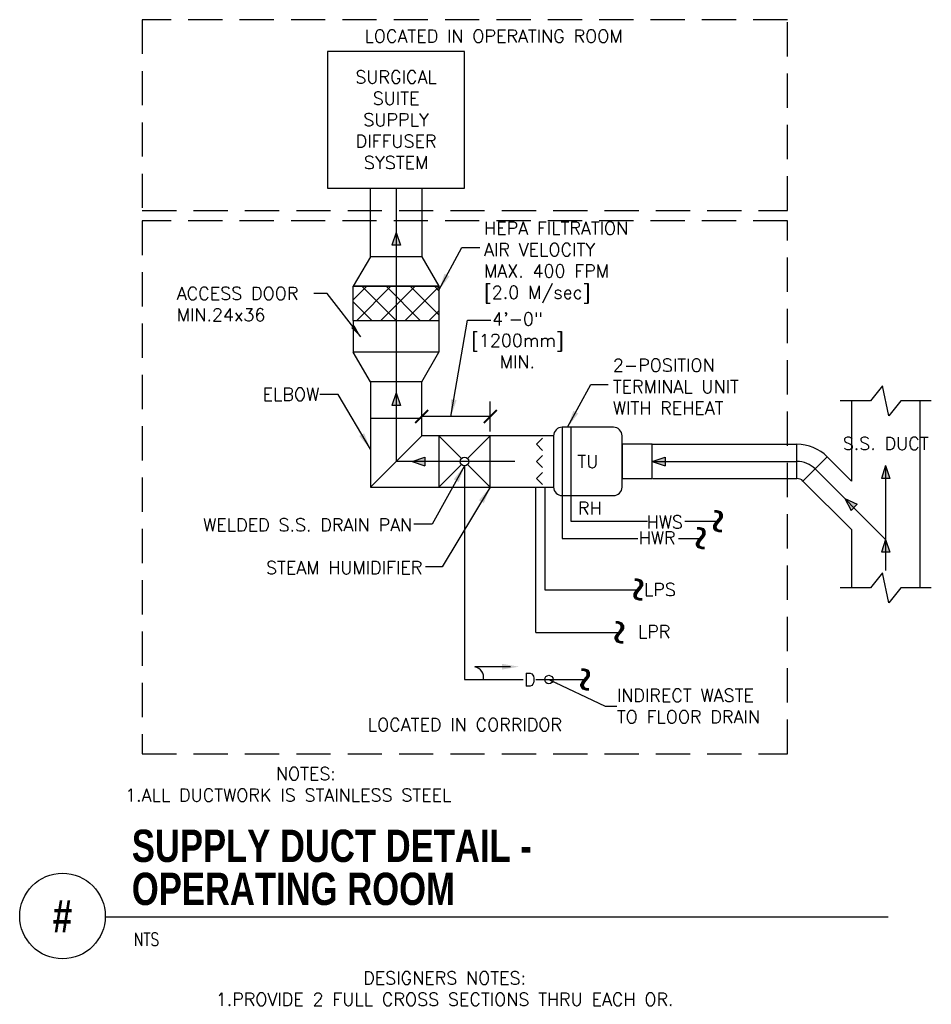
# Model space of a CAD drawing. Header units: inches. Extents: x 0.69 to 7.34, y 0.1 to 7.29.
import ezdxf
from ezdxf.enums import TextEntityAlignment as Align

# ---------------------------------------------------------------- set-up
doc = ezdxf.new("R2010")
doc.units = ezdxf.units.IN
doc.header["$MEASUREMENT"] = 0
doc.linetypes.add('HIDDEN', pattern=[0.375, 0.25, -0.125])
for name, color, linetype in [('M-DETL-DIMS', 2, 'Continuous'), ('M-DETL-HEVY', 5, 'Continuous'), ('M-DETL-MEDM', 4, 'Continuous'), ('M-DETL-TEXT', 2, 'Continuous'), ('M-DETL-THIN', 2, 'Continuous'), ('M-DETL-XTHN', 1, 'Continuous'), ('MNHTXT', 61, 'Continuous')]:
    doc.layers.add(name, color=color, linetype=linetype)
doc.styles.add('BOLD', font='bold.shx', dxfattribs={"width": 0.9})
doc.styles.add('Romans', font='romans.shx')
doc.dimstyles.new('VA-Dims', dxfattribs={"dimtxt": 0.09375, "dimasz": 0.09375, "dimexe": 0.09375, "dimexo": 0.03125, "dimgap": 0.02, "dimtad": 1, "dimdec": 5, "dimzin": 0, "dimdsep": 46, "dimlunit": 4, "dimtxsty": 'Romans', "dimblk": 'ARCHTICK', "dimcen": 0.09375, "dimclrd": 256, "dimclre": 256, "dimclrt": 256, "dimadec": 0, "dimazin": 0, "dimtfac": 1, "dimtdec": 5, "dimtofl": 0, "dimtmove": 0, "dimatfit": 3, "dimfxl": 1, "dimfrac": 2, "dimtolj": 1, "dimtzin": 0, "dimlwd": -1, "dimlwe": -1, "dimarcsym": 0})
doc.dimstyles.new('VA-Lead', dxfattribs={"dimtxt": 0.09375, "dimasz": 0.125, "dimexe": 0.125, "dimexo": 0.03125, "dimgap": 0.02, "dimtad": 1, "dimdec": 5, "dimzin": 0, "dimdsep": 46, "dimlunit": 4, "dimtxsty": 'Romans', "dimblk1": 'ARCHTICK', "dimcen": 0.125, "dimclrd": 256, "dimclre": 256, "dimclrt": 256, "dimadec": 0, "dimazin": 0, "dimtfac": 1, "dimtdec": 5, "dimtofl": 0, "dimtmove": 0, "dimatfit": 3, "dimfxl": 1, "dimfrac": 2, "dimtolj": 1, "dimtzin": 0, "dimlwd": -1, "dimlwe": -1, "dimarcsym": 0})

# ---------------------------------------------------------------- blocks, each defined once
blk = doc.blocks.new('_ArchTick')
at = {"color": 0, "linetype": 'ByBlock', "const_width": 0.15}
blk.add_lwpolyline([(-0.5, -0.5), (0.5, 0.5)], dxfattribs=at)

msp = doc.modelspace()

# ---------------------------------------------------------------- hatches: boundary and pattern name
at = {"layer": 'M-DETL-MEDM'}
h = msp.add_hatch(color=256, dxfattribs=at)
h.paths.add_polyline_path([(3.4356, 5.7401), (3.4356, 5.6464), (3.4669, 5.6464)])
h.paths.add_polyline_path([(3.4356, 5.7401), (3.4044, 5.6464), (3.4356, 5.6464)])
h = msp.add_hatch(dxfattribs=at)
h.set_pattern_fill('NET', color=256, angle=45, style=0)
h.set_pattern_definition([(45, (-1.39289, -1.38953), (-0.0883883, 0.0883883), []), (135, (-1.39289, -1.38953), (-0.0883883, -0.0883883), [])])
h.paths.add_polyline_path([(3.4356, 5.3459), (3.1231, 5.3459), (3.1231, 5.0959), (3.4356, 5.0959)])
h.paths.add_polyline_path([(3.4356, 5.0959), (3.7481, 5.0959), (3.7481, 5.3459), (3.4356, 5.3459)])
h = msp.add_hatch(color=256, dxfattribs=at)
h.paths.add_polyline_path([(3.4356, 4.5688), (3.4356, 4.475), (3.4669, 4.475)])
h.paths.add_polyline_path([(3.4356, 4.5688), (3.4044, 4.475), (3.4356, 4.475)])
h = msp.add_hatch(color=256, dxfattribs=at)
h.paths.add_polyline_path([(3.5524, 4.0669), (3.6461, 4.0669), (3.6461, 4.0981)])
h.paths.add_polyline_path([(3.5524, 4.0669), (3.6461, 4.0356), (3.6461, 4.0669)])
h = msp.add_hatch(color=256, dxfattribs=at)
h.paths.add_polyline_path([(5.306, 4.0669), (5.3998, 4.0669), (5.3998, 4.0981)])
h.paths.add_polyline_path([(5.306, 4.0669), (5.3998, 4.0356), (5.3998, 4.0669)])
h = msp.add_hatch(color=256, dxfattribs=at)
h.paths.add_polyline_path([(7.0104, 4.0368), (7.0104, 3.943), (7.0416, 3.943)])
h.paths.add_polyline_path([(7.0104, 4.0368), (6.9791, 3.943), (7.0104, 3.943)])
h = msp.add_hatch(color=256, dxfattribs=at)
h.paths.add_polyline_path([(6.7121, 3.7951), (6.7809, 3.7315), (6.8021, 3.7544)])
h.paths.add_polyline_path([(6.7121, 3.7951), (6.7597, 3.7085), (6.7809, 3.7315)])
h = msp.add_hatch(color=256, dxfattribs=at)
h.paths.add_polyline_path([(7.0104, 3.4968), (7.0104, 3.403), (7.0416, 3.403)])
h.paths.add_polyline_path([(7.0104, 3.4968), (6.9791, 3.403), (7.0104, 3.403)])

# ---------------------------------------------------------------- linework, layer by layer
at = {"layer": 'M-DETL-DIMS'}
for p, q in [((4.1231, 4.2856), (4.1231, 4.5044)), ((4.1231, 4.395), (3.6231, 4.395))]:
    msp.add_line(p, q, dxfattribs=at)
at = {"layer": 'M-DETL-HEVY'}
for p, q in [((4.6485, 4.3169), (4.6485, 3.8169)), ((4.711, 4.3169), (4.711, 3.8169))]:
    msp.add_line(p, q, dxfattribs=at)
msp.add_lwpolyline([(4.6485, 3.8169), (5.0235, 3.8169, 0.414214), (5.086, 3.8794), (5.086, 4.2544, 0.414214), (5.0235, 4.3169), (4.6485, 4.3169, 0.414214), (4.586, 4.2544), (4.586, 3.8794, 0.414214)], format="xyb", close=True, dxfattribs=at)
msp.add_lwpolyline([(5.086, 3.9419), (5.306, 3.9419), (5.306, 4.1919), (5.086, 4.1919)], close=True, dxfattribs=at)
at = {"layer": 'M-DETL-MEDM'}
for p, q in [((3.2481, 5.5624), (3.2481, 6.0624)), ((3.4356, 6.0624), (3.4356, 4.0669)), ((3.6231, 6.0624), (3.6231, 5.5624)), ((3.4356, 5.7401), (3.4044, 5.6464)), ((3.4356, 5.7401), (3.4669, 5.6464)), ((3.4669, 5.6464), (3.4044, 5.6464)), ((3.2481, 5.5624), (3.1231, 5.3459)), ((3.6231, 5.5624), (3.2481, 5.5624)), ((3.6231, 5.5624), (3.7481, 5.3459)), ((3.1231, 5.0959), (3.1231, 5.3459)), ((3.1231, 5.3459), (3.7481, 5.3459)), ((3.7481, 5.3459), (3.1231, 5.3459)), ((3.7481, 5.3459), (3.7481, 5.0959)), ((3.1231, 5.0959), (3.7481, 5.0959)), ((3.7481, 5.0959), (3.7481, 4.8654)), ((3.2481, 4.6489), (3.1231, 4.8654)), ((3.7481, 4.8654), (3.1231, 4.8654)), ((3.6231, 4.6489), (3.7481, 4.8654)), ((3.6231, 4.6489), (3.2481, 4.6489)), ((3.2481, 4.6489), (3.2481, 4.3794)), ((3.6231, 4.3794), (3.6231, 4.6489)), ((3.4356, 4.5688), (3.4044, 4.475)), ((3.4356, 4.5688), (3.4669, 4.475)), ((3.4669, 4.475), (3.4044, 4.475)), ((6.7604, 4.5101), (6.7604, 3.9236)), ((7.2604, 4.5101), (7.2604, 3.144)), ((3.6231, 4.3794), (3.2481, 4.3794)), ((3.2481, 4.3794), (3.2481, 3.8794)), ((3.6231, 4.2544), (3.6231, 4.3794)), ((3.6231, 4.2544), (3.2481, 3.8794)), ((3.7481, 4.2544), (3.6231, 4.2544)), ((4.586, 4.2544), (3.7481, 4.2544)), ((3.7481, 4.2544), (3.7481, 3.8794)), ((3.7481, 4.2544), (3.9135, 4.089)), ((4.1231, 4.2544), (3.9577, 4.089)), ((4.1231, 3.8794), (4.1231, 4.2544)), ((4.461, 4.1919), (4.5052, 4.2361)), ((4.461, 4.1919), (4.5052, 4.1477)), ((5.306, 4.1919), (6.3626, 4.1919)), ((6.3626, 3.9419), (6.3626, 4.1919)), ((4.461, 4.0669), (4.5052, 4.1111)), ((6.4068, 3.9236), (6.5836, 4.1003)), ((6.5836, 4.1003), (6.7604, 3.9236)), ((4.3037, 4.0669), (3.4356, 4.0669)), ((3.5524, 4.0669), (3.6461, 4.0981)), ((3.5524, 4.0669), (3.6461, 4.0356)), ((3.6461, 4.0981), (3.6461, 4.0356)), ((3.9135, 4.0448), (3.7481, 3.8794)), ((3.9577, 4.0448), (4.1231, 3.8794)), ((4.461, 4.0669), (4.5052, 4.0227)), ((5.306, 4.0669), (5.3998, 4.0981)), ((5.306, 4.0669), (6.3626, 4.0669)), ((5.306, 4.0669), (5.3998, 4.0356)), ((5.3998, 4.0981), (5.3998, 4.0356)), ((7.0104, 4.0368), (6.9791, 3.943)), ((7.0104, 4.0368), (7.0104, 3.269)), ((7.0104, 4.0368), (7.0416, 3.943)), ((4.461, 3.9419), (4.5052, 3.9861)), ((6.4952, 4.012), (7.0104, 3.4968)), ((4.461, 3.9419), (4.5052, 3.8977)), ((5.3105, 3.9419), (6.3626, 3.9419)), ((6.4068, 3.9236), (6.7604, 3.57)), ((7.0416, 3.943), (6.9791, 3.943)), ((3.2481, 3.8794), (3.7481, 3.8794)), ((3.7481, 3.8794), (4.586, 3.8794)), ((6.7121, 3.7951), (6.7597, 3.7085)), ((6.7121, 3.7951), (6.8021, 3.7544)), ((6.8021, 3.7544), (6.7597, 3.7085)), ((6.7604, 3.57), (6.7604, 3.144)), ((7.0104, 3.4968), (6.9791, 3.403)), ((7.0104, 3.4968), (7.0416, 3.403)), ((7.0416, 3.403), (6.9791, 3.403)), ((4.2716, 2.5675), (4.01, 2.5675))]:
    msp.add_line(p, q, dxfattribs=at)
msp.add_circle((3.9356, 4.0669), 0.0312, dxfattribs=at)
for centre, radius, start, end in [((6.3626, 3.8794), 0.3125, 45, 90), ((6.3626, 3.8794), 0.1875, 45, 90), ((6.3626, 3.8794), 0.0625, 45, 90), ((3.9919, 2.4867), 0.0829, 350.60728, 77.33443)]:
    msp.add_arc(centre, radius, start, end, dxfattribs=at)
msp.add_solid([(4.2091, 2.5884), (4.2091, 2.5467), (4.3341, 2.5675)], dxfattribs=at)
at = {"layer": 'M-DETL-TEXT'}
for p, q in [((3.1231, 5.0959), (3.1231, 4.8654)), ((1.3125, 0.7409), (7.0288, 0.7409))]:
    msp.add_line(p, q, dxfattribs=at)
msp.add_lwpolyline([(2.9356, 6.0624), (3.9356, 6.0624), (3.9356, 7.0624), (2.9356, 7.0624)], close=True, dxfattribs=at)
msp.add_circle((1, 0.7458), 0.3125, dxfattribs=at)
at = {"layer": 'M-DETL-THIN', "linetype": 'HIDDEN'}
for points in [[(1.5824, 5.8995), (6.2935, 5.8995), (6.2935, 7.2935), (1.5824, 7.2935)], [(1.5824, 1.9306), (6.2935, 1.9306), (6.2935, 5.8246), (1.5824, 5.8246)]]:
    msp.add_lwpolyline(points, close=True, dxfattribs=at)
at = {"layer": 'M-DETL-XTHN'}
for points in [[(7.3436, 4.5101), (7.1217, 4.5101), (7.0329, 4.4003), (6.9879, 4.6186), (6.8991, 4.5101), (6.6771, 4.5101)], [(7.3436, 3.144), (7.1217, 3.144), (7.0329, 3.0341), (6.9879, 3.2524), (6.8991, 3.144), (6.6771, 3.144)]]:
    msp.add_lwpolyline(points, dxfattribs=at)
at = {"layer": 'MNHTXT'}
for p, q in [((3.9356, 4.0356), (3.9356, 2.4731)), ((4.456, 2.8169), (4.456, 3.875)), ((4.5219, 3.875), (4.5219, 3.1294)), ((4.6486, 3.8169), (4.6486, 3.5044)), ((4.7111, 3.8169), (4.7111, 3.6294)), ((4.7111, 3.6294), (5.2715, 3.6294)), ((5.5434, 3.6294), (5.7736, 3.6294)), ((4.6486, 3.5044), (5.201, 3.5044)), ((5.498, 3.5044), (5.6486, 3.5044)), ((4.5219, 3.1294), (5.1939, 3.1294)), ((4.456, 2.8169), (5.0608, 2.8169)), ((3.9356, 2.4731), (4.3639, 2.4731)), ((4.4551, 2.4731), (4.8037, 2.4731))]:
    msp.add_line(p, q, dxfattribs=at)

# ---------------------------------------------------------------- block references
at = {"layer": 'M-DETL-DIMS', "yscale": 0.09499999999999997}
for p, xscale in [((3.6231, 4.395), 0.09499999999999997), ((4.1231, 4.395), 0.095)]:
    msp.add_blockref('_ArchTick', p, dxfattribs=dict(at, xscale=xscale))

# ---------------------------------------------------------------- texts
at = {"layer": 'M-DETL-DIMS', "insert": (4.3215, 4.9506), "char_height": 0.09375, "width": 0.566006, "attachment_point": 5, "style": 'Romans'}
msp.add_mtext('4\'-0" [1200mm]\\PMIN.', dxfattribs=at)
at = {"layer": 'M-DETL-TEXT', "style": 'Romans'}
msp.add_text('ELBOW', height=0.09375, dxfattribs=at).set_placement((2.8748, 4.5567), align=Align.MIDDLE_RIGHT)
for s, p in [('HWS', (5.2645, 3.5769)), ('HWR', (5.2077, 3.4616)), ('LPS', (5.2451, 3.0842)), ('LPR', (5.2011, 2.7763))]:
    msp.add_text(s, height=0.09375, dxfattribs=at).set_placement(p)
at = {"layer": 'M-DETL-TEXT', "width": 0.8}
for s, height, style, p in [('SUPPLY DUCT DETAIL -', 0.23622, 'BOLD', (1.5062, 1.1409)), ('OPERATING ROOM', 0.23622, 'BOLD', (1.5062, 0.8265)), ('NTS', 0.09375, 'Romans', (1.5201, 0.5291))]:
    msp.add_text(s, height=height, dxfattribs=dict(at, style=style)).set_placement(p)
at = {"layer": 'M-DETL-TEXT', "style": 'BOLD', "width": 0.8}
msp.add_text('#', height=0.2362, dxfattribs=at).set_placement((1, 0.7458), align=Align.MIDDLE)
at = {"layer": 'M-DETL-TEXT', "style": 'Romans'}
for s, insert, char_height, width, attachment_point in [('LOCATED IN OPERATING ROOM', (4.1471, 7.1734), 0.09375, 2.462918, 5), ('SURGICAL SUITE SUPPLY DIFFUSER SYSTEM', (3.4356, 6.5624), 0.09375, 0.667669, 5), ('HEPA FILTRATION\\PAIR VELOCITY\\PMAX. 400 FPM [2.0 M/sec]', (4.0779, 5.8172), 0.09375, 1.227879, 1), ('ACCESS DOOR\\PMIN.24x36', (1.8342, 5.3409), 0.09375, 1.227879, 1), ('2-POSITION TERMINAL UNIT WITH REHEAT', (5.0183, 4.8163), 0.09375, 1.337114, 1), ('S.S. DUCT', (7.0104, 4.1976), 0.09375, 0.667669, 5), ('TU', (4.836, 4.0669), 0.09375, 0.566006, 5), ('RH', (4.8498, 3.7256), 0.09375, 0.566006, 5), ('WELDED S.S. DRAIN PAN', (3.5533, 3.6032), 0.09375, 1.859968, 6), ('STEAM HUMIDIFIER', (3.6273, 3.2914), 0.09375, 1.590265, 6), ('D', (4.4118, 2.4731), 0.0938, 0.566006, 5), ('INDIRECT WASTE TO FLOOR DRAIN  ', (5.0476, 2.2795), 0.09375, 1.27433, 4), ('LOCATED IN CORRIDOR ', (3.9379, 2.1436), 0.09375, 2.044635, 5), ('^I^I  NOTES:\\P1.ALL DUCTWORK IS STAINLESS STEEL', (2.6484, 1.7077), 0.09375, 4.674168, 5), ('DESIGNERS NOTES:\\P1.PROVIDE 2 FULL CROSS SECTIONS THRU EACH OR.', (3.7901, 0.2158), 0.09375, 4.674168, 5)]:
    msp.add_mtext(s, dxfattribs=dict(at, insert=insert, char_height=char_height, width=width, attachment_point=attachment_point))
at = {"layer": 'MNHTXT', "style": 'Romans'}
for p in [(5.7736, 3.6294), (5.6486, 3.5044), (5.1916, 3.1294), (5.0537, 2.8169), (4.8037, 2.4731)]:
    msp.add_text('~', height=0.1875, rotation=90, dxfattribs=at).set_placement(p, align=Align.MIDDLE_CENTER)

# ---------------------------------------------------------------- leaders
at = {"layer": 'M-DETL-DIMS'}
msp.add_leader([(3.8364, 4.395), (3.9571, 5.0994), (4.1275, 5.0994)], dimstyle='VA-Lead', override={"dimgap": 0.02, "dimtad": 0}, dxfattribs=at)
at = {"layer": 'M-DETL-TEXT'}
for points, override in [([(3.7481, 5.3178), (3.9168, 5.6302), (4.0474, 5.6302)], {"dimgap": 0.02, "dimtad": 0}), ([(4.6885, 4.3169), (4.8571, 4.6292), (4.9848, 4.6292)], {"dimgap": 0.02, "dimtad": 0}), ([(3.2481, 4.1554), (3.0118, 4.5564), (2.8792, 4.5567)], {"dimgap": 0.02, "dimtad": 0}), ([(3.9356, 4.0356), (3.6989, 3.6084), (3.5661, 3.6084)], {"dimgap": 0.02, "dimtad": 0}), ([(4.1231, 3.8794), (3.7728, 3.2965), (3.65, 3.2965)], {"dimgap": 0.02, "dimtad": 0}), ([(4.552, 2.4731), (4.9633, 2.2795), (5.0476, 2.2795)], {"dimasz": 0.0625, "dimgap": 0.02, "dimtad": 0, "dimldrblk": 'DotBlank'})]:
    msp.add_leader(points, dimstyle='VA-Lead', override=override, dxfattribs=at)
msp.add_leader([(3.1776, 4.977), (2.9314, 5.2944), (2.8361, 5.2944)], dimstyle='VA-Dims', dxfattribs=at)

doc.saveas('drawing.dxf')
